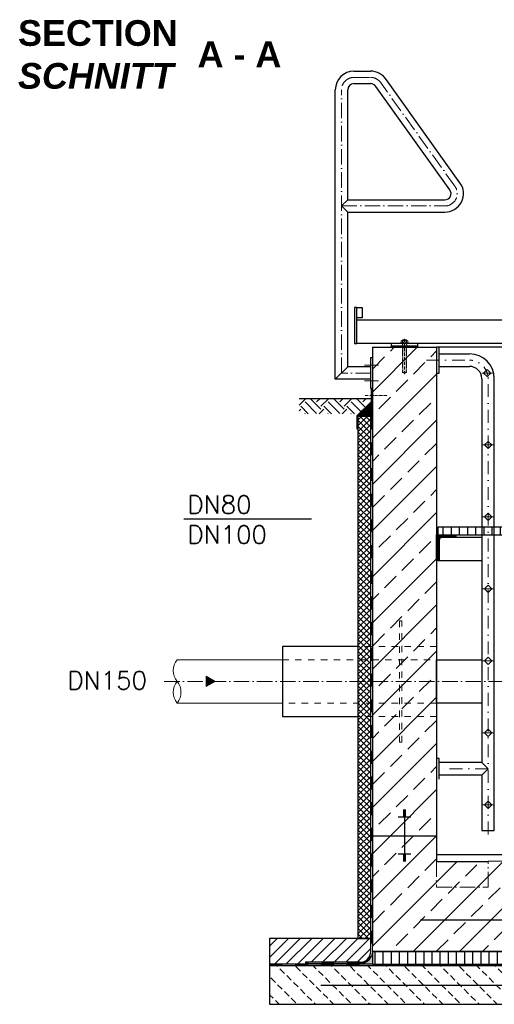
# Model space of a CAD drawing. Header units: millimetres. Extents: x -1700 to 30099, y -547 to 7576.
# Tile 2 of 14: x -1697 to 148, y 3745 to 7576. Entities that reach past the tile are written whole.
import ezdxf

# ---------------------------------------------------------------- set-up
doc = ezdxf.new("R2010")
doc.units = ezdxf.units.MM
for name, pattern in [('ACAD_ISO10W100', [18, 12, -3, 0, -3]), ('JIS_02_1.0', [2, 1, -1]), ('STRICHPUNKT2', [0.5, 0.25, -0.125, 0, -0.125])]:
    doc.linetypes.add(name, pattern=pattern)
for name, color, linetype, lineweight in [('Beschriftung', 7, 'Continuous', 9), ('P-DABDICHTUNG', 7, 'Continuous', 18), ('P-SSLEIX', 7, 'STRICHPUNKT2', 18), ('verz. Bandstahl 30x3_5mm im Beton', 5, 'GRENZE1', 35)]:
    doc.layers.add(name, color=color, linetype=linetype, lineweight=lineweight)
doc.layers.add('P-MU150AUSL', color=7, linetype='Continuous')
doc.styles.add('LBB3.5M1000', font='isocp.shx', dxfattribs={"height": 3.5})
doc.styles.add('ROMANS', font='ROMANS', dxfattribs={"height": 0.2})
doc.linetypes.add('GRENZE1', pattern='A,6.35,-2.54,[133,ltypeshp.shx,S=2.54,R=0,X=-2.54,Y=0],-2.54,25.4', length=36.83)
pattern_1 = [(45, (799.27, 5276.05), (-89.8026, 89.8026), []), (45, (889.07, 5276.05), (-89.8026, 89.8026), [63.5, -31.75])]

msp = doc.modelspace()

# ---------------------------------------------------------------- hatches: boundary and pattern name
at = {"lineweight": 0}
h = msp.add_hatch(dxfattribs=at)
h.set_pattern_fill('ANSI33', color=256, scale=20)
h.set_pattern_definition(pattern_1)
h.paths.add_polyline_path([(-75.72815, 6301.04743), (-325.72815, 6301.04743), (-325.72815, 4401.04743), (-75.72815, 4401.04743)])
h = msp.add_hatch()
h.set_pattern_fill('EARTH', color=256, scale=10, angle=45)
h.set_pattern_definition([(45, (-525.73, 6071.91), (7e-15, 89.803), [63.5, -63.5]), (45, (-542.566, 6088.75), (7e-15, 89.803), [63.5, -63.5]), (45, (-559.404, 6105.586), (7e-15, 89.803), [63.5, -63.5]), (135, (-559.404, 6116.81), (-89.803, 7e-15), [63.5, -63.5]), (135, (-542.566, 6133.65), (-89.803, 7e-15), [63.5, -63.5]), (135, (-525.73, 6150.49), (-89.803, 7e-15), [63.5, -63.5])])
h.paths.add_polyline_path([(-611.00398, 6101.04743), (-611.00398, 6042.77177), (-377.0955, 6042.77177), (-330.5731, 6089.29417), (-330.5731, 6101.04743)])
at = {"lineweight": 5}
h = msp.add_hatch(dxfattribs=at)
h.set_pattern_fill('ANSI36', color=256, angle=90)
h.set_pattern_definition([(135, (-353.728, 6059.2365), (-6.17393, 1.6838), [7.9375, -1.5875, 0, -1.5875])])
h.paths.add_polyline_path([(-325.72815, 6087.2365), (-381.72815, 6031.2365), (-331.72815, 6031.2365), (-325.72815, 6031.2365)])
h = msp.add_hatch(dxfattribs=at)
h.set_pattern_fill('ANSI37', color=256, scale=5)
h.set_pattern_definition([(45, (224.272, 5411.297), (-11.22532, 11.22532), []), (135, (224.272, 5411.297), (-11.22532, -11.22532), [])])
h.paths.add_polyline_path([(-331.72815, 6031.2365), (-381.72815, 6031.2365), (-381.72815, 4001.04743), (-331.72815, 4001.04743)])
h = msp.add_hatch()
h.set_pattern_fill('ANSI31', color=256, scale=10, angle=45)
h.set_pattern_definition([(90, (-84886.24, 43920.825), (-31.75, 5e-15), [])])
h.paths.add_polyline_path([(-70.72815, 5601.04743), (-70.72815, 5571.04743), (1919.27185, 5571.04743), (1919.27185, 5601.04743)])
at = {"lineweight": 9}
h = msp.add_hatch(dxfattribs=at)
h.set_pattern_fill('ANSI31', color=256)
h.set_pattern_definition([(45, (-84311.2406, 43920.8252), (-2.24506403, 2.24506403), [])])
edge = h.paths.add_edge_path()
edge.add_line((-75.72815, 5471.04743), (-75.72815, 5571.04743))
edge.add_line((-75.72815, 5571.04743), (-0.72815, 5571.04743))
edge.add_line((-0.72815, 5571.04743), (-0.72815, 5566.04743))
edge.add_arc((-5.72815, 5566.04743), 5, -90, 0, ccw=False)
edge.add_line((-5.72815, 5561.04743), (-55.72815, 5561.04743))
edge.add_arc((-55.72815, 5551.04743), 10, 90, 180)
edge.add_line((-65.72815, 5551.04743), (-65.72815, 5476.04743))
edge.add_arc((-70.72815, 5476.04743), 5, -90, 0, ccw=False)
edge.add_line((-70.72815, 5471.04743), (-75.72815, 5471.04743))
h = msp.add_hatch(color=256)
h.dxf.hatch_style = 1
h.paths.add_polyline_path([(-937.15045, 5001.04743), (-972.11694, 5021.23534), (-972.11694, 4980.85951)])
at = {"lineweight": 0}
h = msp.add_hatch(dxfattribs=at)
h.set_pattern_fill('ANSI33', color=256, scale=20)
h.set_pattern_definition(pattern_1)
h.paths.add_polyline_path([(2174.27185, 4401.04743), (1924.27185, 4401.04743), (1924.27185, 4326.04743), (124.27185, 4301.04743), (-75.72815, 4301.04743), (-75.72815, 4401.04743), (-325.72815, 4401.04743), (-325.72815, 4275.22542), (-325.72815, 3951.04743), (799.27185, 3951.04743), (2174.27185, 3951.04743), (2174.27185, 4275.22542)])
h = msp.add_hatch()
h.set_pattern_fill('ANSI31', color=256, scale=10)
h.set_pattern_definition([(45, (2127.272, 3951.047), (-22.45064, 22.45064), [])])
edge = h.paths.add_edge_path()
edge.add_line((-586.10328, 3908.69145), (-586.10328, 3901.04743))
edge.add_line((-586.10328, 3901.04743), (-725.72815, 3901.04743))
edge.add_line((-725.72815, 3901.04743), (-725.72815, 4001.04743))
edge.add_line((-725.72815, 4001.04743), (-331.72815, 4001.04743))
edge.add_line((-331.72815, 4001.04743), (-331.72815, 3951.04743))
edge.add_arc((-374.08413, 3951.04743), 42.35598, 270, 360, ccw=False)
edge.add_line((-374.08413, 3908.69145), (-586.10328, 3908.69145))
h = msp.add_hatch(dxfattribs=at)
h.set_pattern_fill('AR-CONC', color=256, scale=0.48356)
h.set_pattern_definition([(50, (2006.444, 3926.0474), (3.4683817, -0.303444), [0.36267, -3.989368]), (355, (2006.444, 3926.0474), (-0.6709456, 3.6372986), [0.290136, -3.1914945]), (100.45144, (2006.733, 3926.022), (2.797436, 3.3338545), [0.308222, -3.390441]), (46.1842, (2006.444, 3927.0145), (5.16075, -0.800385), [0.544005, -5.984052]), (96.63564, (2006.874, 3926.948), (4.519649, 4.710446), [0.462333, -5.085665]), (351.18416, (2006.444, 3927.0145), (4.519649, 4.710446), [0.435204, -4.787242]), (21, (2006.9276, 3926.7728), (2.8864024, -1.946903), [0.36267, -3.989368]), (326, (2006.9276, 3926.7728), (1.176575, 3.506534), [0.290136, -3.1914945]), (71.45144, (2007.168, 3926.6105), (4.0629775, 1.559631), [0.308222, -3.390441]), (37.5, (2006.444, 3926.0474), (0.0588002, 1.6097408), [0, -3.1528098, 0, -3.2398505, 0, -3.2035835]), (7.5, (2006.444, 3926.0474), (1.2720985, 1.9072164), [0, -1.8471984, 0, -3.0802758, 0, -1.2209884]), (327.5, (2005.3657, 3926.0474), (2.5813506, -0.1090663), [0, -1.2088994, 0, -3.7717663, 0, -5.0048437]), (317.5, (2004.8821, 3926.0474), (2.8200537, 0.4840674), [0, -1.5715693, 0, -2.5048397, 0, -3.5541644])])
edge = h.paths.add_edge_path()
edge.add_line((-400.02722, 3901.04743), (-374.08413, 3902.69145))
edge.add_arc((-374.08413, 3951.04743), 48.35598, 270, 360)
edge.add_line((-325.72815, 3951.04743), (-325.72815, 3901.04743))
edge.add_line((-325.72815, 3901.04743), (-400.02722, 3901.04743))
h = msp.add_hatch()
h.set_pattern_fill('ANSI31', color=256, scale=10, angle=45)
h.set_pattern_definition([(90, (224.272, 3926.047), (-31.75, 5e-15), [])])
h.paths.add_polyline_path([(-325.72815, 3951.04743), (-325.72815, 3901.04743), (2174.27185, 3901.04743), (2174.27185, 3951.04743)])
h = msp.add_hatch(dxfattribs=at)
h.set_pattern_fill('BETON_UNBEWEHRT', color=256, scale=200, angle=90, pattern_type=2)
h.set_pattern_definition([(135, (-6863.6, 3980.403), (-35.35534, -35.35534), [25, -12.5])])
h.paths.add_polyline_path([(-725.72815, 3895.04743), (-725.72815, 3745.04743), (2574.27185, 3745.04743), (2574.27185, 3895.04743)])
at = {"layer": 'P-DABDICHTUNG'}
h = msp.add_hatch(dxfattribs=at)
h.set_pattern_fill('PLAST', scale=6, angle=90, style=0)
h.set_pattern_definition([(90, (-12701.8135, 2601.48), (-1.5, 9e-17), []), (90, (-12702.001, 2601.48), (-1.5, 9e-17), []), (90, (-12702.1885, 2601.48), (-1.5, 9e-17), [])])
h.paths.add_polyline_path([(-586.10328, 3901.04743), (-586.10328, 3902.69145), (-526.59617, 3902.69145), (-526.59617, 3901.04743)])

# ---------------------------------------------------------------- linework, layer by layer
for p, q in [((-397.42815, 7375.35449), (-332.70956, 7375.35449)), ((-397.42815, 7327.05449), (-332.70956, 7327.05449)), ((14.88387, 6941.51823), (-271.13411, 7341.08127)), ((-469.87815, 6176.89743), (-469.87815, 7302.90449)), ((-421.57815, 6875.19743), (-421.57815, 7302.90449)), ((-24.3878, 6913.40015), (-312.18441, 7315.63008)), ((-421.57815, 6875.19743), (-445.72815, 6851.04743)), ((-421.57815, 6875.19743), (-44.02815, 6875.19743)), ((-445.72815, 6851.04743), (-421.57815, 6826.89743)), ((-421.57815, 6826.89743), (-44.02815, 6826.89743)), ((-421.57815, 6225.19743), (-421.57815, 6826.89743)), ((2821.54541, 6406.04743), (-385.72815, 6406.04743)), ((2821.54541, 6316.04743), (-385.72815, 6316.04743)), ((-325.72815, 6301.04743), (-325.72815, 3975.22542)), ((-325.72815, 6301.04743), (-75.72815, 6301.04743)), ((-250.72815, 6306.04743), (-255.72815, 6301.04743)), ((-250.72815, 6306.04743), (-250.72815, 6316.04743)), ((-150.72815, 6306.04743), (-250.72815, 6306.04743)), ((-150.72815, 6316.04743), (-150.72815, 6306.04743)), ((-150.72815, 6306.04743), (-145.72815, 6301.04743)), ((-75.72815, 6301.04743), (-75.72815, 4301.04743)), ((1924.27185, 6301.04743), (-75.72815, 6301.04743)), ((-65.72815, 6201.04743), (-65.72815, 6301.04743)), ((-65.72815, 6275.19743), (51.82185, 6275.19743)), ((-421.57815, 6225.19743), (-469.87815, 6176.89743)), ((-331.72815, 6225.19743), (-421.57815, 6225.19743)), ((-65.72815, 6226.89743), (51.82185, 6226.89743)), ((106.56581, 6201.04743), (120.70581, 6215.18743)), ((134.84581, 6201.04743), (120.70581, 6215.18743)), ((-331.72815, 6176.89743), (-469.87815, 6176.89743)), ((-75.72815, 6201.04743), (-65.72815, 6201.04743)), ((100.12185, 6178.59743), (100.12185, 4685.19743)), ((120.70581, 6186.90743), (106.56581, 6201.04743)), ((120.70581, 6186.90743), (134.84581, 6201.04743)), ((148.42185, 4421.04743), (148.42185, 6178.59743)), ((-330.5731, 6101.04743), (-611.00398, 6101.04743)), ((-381.72815, 6031.2365), (-325.72815, 6087.2365)), ((-331.72815, 6031.2365), (-325.72815, 6031.2365)), ((110.13185, 5921.04743), (124.27185, 5935.18743)), ((124.27185, 5906.90743), (110.13185, 5921.04743)), ((138.41185, 5921.04743), (124.27185, 5935.18743)), ((124.27185, 5906.90743), (138.41185, 5921.04743)), ((-1059.22981, 5633.63242), (-563.10067, 5633.63242)), ((110.13185, 5641.04743), (124.27185, 5655.18743)), ((124.27185, 5626.90743), (110.13185, 5641.04743)), ((138.41185, 5641.04743), (124.27185, 5655.18743)), ((124.27185, 5626.90743), (138.41185, 5641.04743)), ((100.12185, 5561.04743), (-5.72815, 5561.04743)), ((-70.72815, 5471.04743), (100.12185, 5471.04743)), ((110.13185, 5361.04743), (124.27185, 5375.18743)), ((138.41185, 5361.04743), (124.27185, 5375.18743)), ((124.27185, 5346.90743), (110.13185, 5361.04743)), ((124.27185, 5346.90743), (138.41185, 5361.04743)), ((110.13185, 5081.04743), (124.27185, 5095.18743)), ((138.41185, 5081.04743), (124.27185, 5095.18743)), ((124.27185, 5066.90743), (110.13185, 5081.04743)), ((124.27185, 5066.90743), (138.41185, 5081.04743)), ((110.13185, 4801.04743), (124.27185, 4815.18743)), ((124.27185, 4786.90743), (110.13185, 4801.04743)), ((138.41185, 4801.04743), (124.27185, 4815.18743)), ((124.27185, 4786.90743), (138.41185, 4801.04743)), ((-65.72815, 4701.04743), (-75.72815, 4701.04743)), ((-65.72815, 4621.04743), (-65.72815, 4701.04743)), ((100.12185, 4685.19743), (-65.72815, 4685.19743)), ((100.12185, 4685.19743), (124.27185, 4661.04743)), ((100.12185, 4636.89743), (-65.72815, 4636.89743)), ((124.27185, 4661.04743), (100.12185, 4636.89743)), ((100.12185, 4636.89743), (100.12185, 4421.04743)), ((110.13185, 4521.04743), (124.27185, 4535.18743)), ((124.27185, 4506.90743), (110.13185, 4521.04743)), ((138.41185, 4521.04743), (124.27185, 4535.18743)), ((124.27185, 4506.90743), (138.41185, 4521.04743)), ((-195.72815, 4500.70071), (-205.72815, 4500.70071)), ((-195.72815, 4497.1808), (-205.72815, 4497.1808)), ((-195.72815, 4493.6609), (-205.72815, 4493.6609)), ((-195.72815, 4490.14099), (-205.72815, 4490.14099)), ((-195.72815, 4486.62109), (-205.72815, 4486.62109)), ((-195.72815, 4483.10118), (-205.72815, 4483.10118)), ((-200.72815, 4501.04743), (-200.72815, 4401.04743)), ((-175.72815, 4472.54147), (-225.72815, 4472.54147)), ((-195.72815, 4479.58128), (-205.72815, 4479.58128)), ((-195.72815, 4476.06137), (-205.72815, 4476.06137)), ((100.12185, 4421.04743), (148.42185, 4421.04743)), ((-325.72815, 4401.04743), (-75.72815, 4401.04743)), ((-200.72815, 4401.04743), (-200.72815, 4301.04743)), ((-175.72815, 4329.55339), (-225.72815, 4329.55339)), ((-195.72815, 4326.03348), (-205.72815, 4326.03348)), ((-195.72815, 4322.51358), (-205.72815, 4322.51358)), ((-195.72815, 4318.99367), (-205.72815, 4318.99367)), ((-195.72815, 4315.47377), (-205.72815, 4315.47377)), ((-195.72815, 4311.95386), (-205.72815, 4311.95386)), ((-195.72815, 4308.43396), (-205.72815, 4308.43396)), ((-195.72815, 4304.91405), (-205.72815, 4304.91405)), ((-195.72815, 4301.39415), (-205.72815, 4301.39415)), ((1924.27185, 4326.04743), (-75.72815, 4326.04743)), ((-75.72815, 4301.04743), (124.27185, 4301.04743)), ((1924.27185, 4326.04743), (124.27185, 4301.04743)), ((-331.72815, 4001.04743), (-725.72815, 4001.04743)), ((-725.72815, 4001.04743), (-725.72815, 3895.04743)), ((-331.72815, 3951.04743), (-331.72815, 4001.04743)), ((-325.72815, 3951.04743), (1924.27185, 3951.04743)), ((-586.10328, 3908.69145), (-586.10328, 3901.04743)), ((-374.08413, 3908.69145), (-586.10328, 3908.69145)), ((-325.72815, 3901.04743), (-725.72815, 3901.04743)), ((-374.08413, 3902.69145), (-586.10328, 3902.69145))]:
    msp.add_line(p, q)
at = {"linetype": 'ACAD_ISO10W100', "lineweight": 18, "ltscale": 5}
for p, q in [((-397.42815, 7351.04743), (-332.61219, 7351.04743)), ((-4.75115, 6927.45805), (-291.56189, 7328.19861)), ((-445.72815, 6201.04743), (-445.72815, 7302.74743)), ((-445.72815, 6851.04743), (-44.02815, 6851.04743)), ((-301.4637, 6231.04743), (-355.9926, 6231.04743)), ((-331.72815, 6201.04743), (-445.72815, 6201.04743)), ((-301.4637, 6171.04743), (-355.9926, 6171.04743)), ((-1135.11335, 5001.04743), (1732.47189, 5001.04743))]:
    msp.add_line(p, q, dxfattribs=at)
at = {"linetype": 'Continuous', "lineweight": 9}
for p, q in [((-214.12815, 6320.04743), (-214.12815, 6326.04743)), ((-210.66395, 6327.04743), (-190.79235, 6327.04743)), ((-208.72815, 6329.54743), (-192.72815, 6329.54743)), ((-208.72815, 6329.54743), (-208.72815, 6327.04743)), ((-207.50315, 6329.98253), (-207.50315, 6327.04743)), ((-207.19995, 6320.04743), (-207.19995, 6326.04743)), ((-194.25635, 6320.04743), (-194.25635, 6326.04743)), ((-193.95315, 6329.98253), (-193.95315, 6327.04743)), ((-192.72815, 6329.54743), (-192.72815, 6327.04743)), ((-187.32815, 6320.04743), (-187.32815, 6326.04743)), ((-215.72815, 6316.04743), (-215.72815, 6319.04743)), ((-215.72815, 6319.04743), (-185.72815, 6319.04743)), ((-185.72815, 6316.04743), (-185.72815, 6319.04743))]:
    msp.add_line(p, q, dxfattribs=at)
at = {"linetype": 'JIS_02_1.0', "lineweight": 5, "ltscale": 2}
for p, q in [((-208.72815, 6202.54743), (-208.72815, 6329.54743)), ((-207.50315, 6202.11236), (-207.50315, 6327.04743)), ((-193.95315, 6202.11236), (-193.95315, 6327.04743)), ((-192.72815, 6202.54743), (-192.72815, 6329.54743)), ((-209.22815, 6301.04743), (-209.22815, 6319.04743)), ((-192.22815, 6301.04743), (-192.22815, 6319.04743)), ((-208.72815, 6202.54743), (-192.72815, 6202.54743))]:
    msp.add_line(p, q, dxfattribs=at)
at = {"linetype": 'ACAD_ISO10W100', "lineweight": 5}
for p, q in [((-200.72815, 6196.04743), (-200.72815, 6334.10843)), ((-353.81619, 6113.46574), (-266.30513, 6113.46574))]:
    msp.add_line(p, q, dxfattribs=at)
at = {"linetype": 'JIS_02_1.0', "lineweight": 25, "ltscale": 50}
for p, q in [((-328.72815, 6031.2365), (-328.72815, 3951.04743)), ((-725.72815, 3898.04743), (2574.27185, 3898.04743)), ((-374.08413, 3905.69145), (-586.10328, 3905.69145))]:
    msp.add_line(p, q, dxfattribs=at)
at = {"linetype": 'JIS_02_1.0', "lineweight": 18, "ltscale": 25}
for p, q in [((-75.72815, 5137.54743), (-381.72815, 5137.54743)), ((-675.72815, 5085.19743), (-75.72815, 5085.19743)), ((-75.72815, 4916.89743), (-675.72815, 4916.89743)), ((-75.72815, 4864.54743), (-381.72815, 4864.54743))]:
    msp.add_line(p, q, dxfattribs=at)
at = {"lineweight": 0}
for p, q in [((-1085.11335, 5085.19743), (-675.72815, 5085.19743)), ((-675.72815, 4916.89743), (-1085.11335, 4916.89743))]:
    msp.add_line(p, q, dxfattribs=at)
for points in [[(-395.72815, 6316.04743), (-385.72815, 6316.04743), (-385.72815, 6456.04743), (-395.72815, 6456.04743)], [(-385.72815, 6456.04743), (-365.72815, 6456.04743), (-365.72815, 6416.04743), (-385.72815, 6416.04743)], [(-325.72815, 6261.04743), (-325.72815, 6141.04743), (-331.72815, 6141.04743), (-331.72815, 6261.04743)], [(-383.68558, 5983.35326), (-383.68558, 6033.35326), (-328.5731, 6088.46574), (-328.5731, 6138.46574), (-330.5731, 6138.46574), (-330.5731, 6089.29417), (-385.68558, 6034.18169), (-385.68558, 5983.35326)], [(-331.72815, 6031.2365), (-381.72815, 6031.2365), (-381.72815, 4001.04743), (-331.72815, 4001.04743)]]:
    msp.add_lwpolyline(points, close=True)
for points in [[(799.27185, 5601.04743), (-70.72815, 5601.04743), (-70.72815, 5571.04743), (799.27185, 5571.04743)], [(100.12185, 4916.89743), (-75.72815, 4916.89743), (-75.72815, 5085.19743), (100.12185, 5085.19743)], [(799.27185, 3951.04743), (-325.72815, 3951.04743), (-325.72815, 3901.04743), (799.27185, 3901.04743)], [(799.27185, 3895.04743), (-725.72815, 3895.04743), (-725.72815, 3745.04743), (799.27185, 3745.04743)]]:
    msp.add_lwpolyline(points)
msp.add_lwpolyline([(-75.72815, 5471.04743), (-75.72815, 5571.04743), (-0.72815, 5571.04743), (-0.72815, 5566.04743, -0.4142135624), (-5.72815, 5561.04743), (-55.72815, 5561.04743, 0.4142135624), (-65.72815, 5551.04743), (-65.72815, 5476.04743, -0.4142135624), (-70.72815, 5471.04743)], format="xyb", close=True)
at = {"linetype": 'JIS_02_1.0', "lineweight": 18, "ltscale": 25}
msp.add_lwpolyline([(-210.72815, 5237.54743), (-220.72815, 5237.54743), (-220.72815, 4764.54743), (-210.72815, 4764.54743)], close=True, dxfattribs=at)
at = {"lineweight": 0}
msp.add_lwpolyline([(-937.15045, 5001.04743), (-972.11694, 5021.23534), (-972.11694, 4980.85951)], close=True, dxfattribs=at)
at = {"linetype": 'ACAD_ISO10W100', "lineweight": 18, "ltscale": 5}
msp.add_lwpolyline([(-75.72815, 4301.04743), (-75.72815, 4201.04743), (124.27185, 4201.04743), (124.27185, 4301.04743)], dxfattribs=at)
for centre, radius, start, end in [((-397.42815, 7302.90449), 72.45, 90, 180), ((-332.70956, 7302.90449), 72.45, 31.79891282, 90), ((-397.42815, 7302.90449), 24.15, 90, 180), ((-332.70956, 7302.90449), 24.15, 31.79891282, 90), ((-44.02815, 6899.34743), 72.45, 270, 35.59610741), ((-44.02815, 6899.34743), 24.15, 270, 35.58382393), ((51.82185, 6178.59743), 96.6, 0, 90), ((51.82185, 6178.59743), 48.3, 0, 90), ((-374.08413, 3951.04743), 42.35598, 270, 0)]:
    msp.add_arc(centre, radius, start, end)
for centre, start, end in [((-397.42815, 7302.74743), 90, 180), ((-332.61219, 7302.74743), 31.79891282, 90), ((-44.02815, 6899.34743), 270, 35.59136635)]:
    msp.add_arc(centre, 48.3, start, end, dxfattribs=at)
at = {"linetype": 'Continuous', "lineweight": 9}
for centre, radius, start, end in [((-210.66405, 6320.54743), 6.49999, 57.79575833, 122.20424167), ((-200.72815, 6308.96409), 22.08333, 68.76068889, 111.23931111), ((-200.72815, 6305.60533), 21.4421, 72.43264167, 107.56735833), ((-190.79225, 6320.54743), 6.49999, 57.79575833, 122.20424167), ((-210.66405, 6325.54742), 6.49999, 237.79575833, 302.20424167), ((-200.72815, 6340.48952), 21.4421, 252.43264167, 287.56735833), ((-190.79225, 6325.54742), 6.49999, 237.79575833, 302.20424167)]:
    msp.add_arc(centre, radius, start, end, dxfattribs=at)
at = {"linetype": 'JIS_02_1.0', "lineweight": 5, "ltscale": 2}
msp.add_arc((-200.72815, 6223.13076), 22.08333, 248.76068889, 291.23931111, dxfattribs=at)
at = {"lineweight": 0}
for centre, start, end in [((-1033.53514, 5043.12243), 140.79410467, 219.20589533), ((-1033.53514, 4958.97243), 140.79410467, 219.20589533), ((-1136.69156, 4958.97243), 320.79410467, 39.20589533)]:
    msp.add_arc(centre, 66.56288, start, end, dxfattribs=at)
at = {"linetype": 'JIS_02_1.0', "lineweight": 25, "ltscale": 50}
msp.add_arc((-374.08413, 3951.04743), 45.35598, 270, 0, dxfattribs=at)
at = {"layer": 'P-DABDICHTUNG', "color": 7}
for p, q in [((-526.59617, 3902.69145), (-526.59617, 3901.04743)), ((-374.08413, 3902.69145), (-400.02722, 3901.04743))]:
    msp.add_line(p, q, dxfattribs=at)
msp.add_lwpolyline([(-325.72815, 3975.22542), (-325.72815, 3951.04743, -0.4142135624), (-374.08413, 3902.69145)], format="xyb", dxfattribs=at)
at = {"layer": 'P-MU150AUSL', "linetype": 'Continuous', "ltscale": 10}
msp.add_lwpolyline([(-381.72815, 5137.54743), (-675.72815, 5137.54743), (-675.72815, 4864.54743), (-381.72815, 4864.54743)], dxfattribs=at)
at = {"layer": 'P-SSLEIX', "color": 7, "linetype": 'STRICHPUNKT2', "ltscale": 200}
for p, q in [((-115.72815, 6251.04743), (51.82185, 6251.04743)), ((141.61005, 6201.04743), (99.80157, 6201.04743)), ((124.27185, 4406.04743), (124.27185, 6178.59743)), ((145.17609, 5921.04743), (103.36761, 5921.04743)), ((145.17609, 5641.04743), (103.36761, 5641.04743)), ((145.17609, 5361.04743), (103.36761, 5361.04743)), ((145.17609, 5081.04743), (103.36761, 5081.04743)), ((145.17609, 4801.04743), (103.36761, 4801.04743)), ((124.27185, 4661.04743), (-67.62885, 4661.04743)), ((145.17609, 4521.04743), (103.36761, 4521.04743))]:
    msp.add_line(p, q, dxfattribs=at)
msp.add_arc((51.82185, 6178.59743), 72.45, 0, 90, dxfattribs=at)
at = {"layer": 'verz. Bandstahl 30x3_5mm im Beton', "color": 0, "lineweight": -3, "ltscale": 5}
for p, q in [((-138.22815, 4073.2608), (1986.77185, 4073.2608)), ((-525.72815, 3820.04743), (2741.76252, 3820.04743))]:
    msp.add_line(p, q, dxfattribs=at)

# ---------------------------------------------------------------- texts
at = {"layer": 'Beschriftung', "char_height": 100, "attachment_point": 1, "style": 'LBB3.5M1000'}
for s, width, insert in [('{\\fArial|b1|i0|c0|p34;SECTION\\P\\fArial|b1|i1|c0|p34;SCHNITT}', 963.5542391, (-1703.82313, 7573.83345)), ('{\\fArial|b1|i0|c0|p34;A - A}', 355.0131253, (-1005.56841, 7490.85858))]:
    msp.add_mtext_dynamic_manual_height_columns(s, width=width, gutter_width=17.5, heights=[0], dxfattribs=dict(at, insert=insert))
at = {"layer": 'P-MU150AUSL', "linetype": 'Continuous', "ltscale": 10, "style": 'ROMANS'}
msp.add_text('DN150', height=70, dxfattribs=at).set_placement((-1511.20538, 4970.27018))
at = {"layer": 'P-MU150AUSL', "insert": (-1044.74201, 5724.16346), "char_height": 70, "width": 320, "attachment_point": 1, "style": 'ROMANS'}
msp.add_mtext('DN80\\PDN100', dxfattribs=at)

doc.saveas('drawing.dxf')
